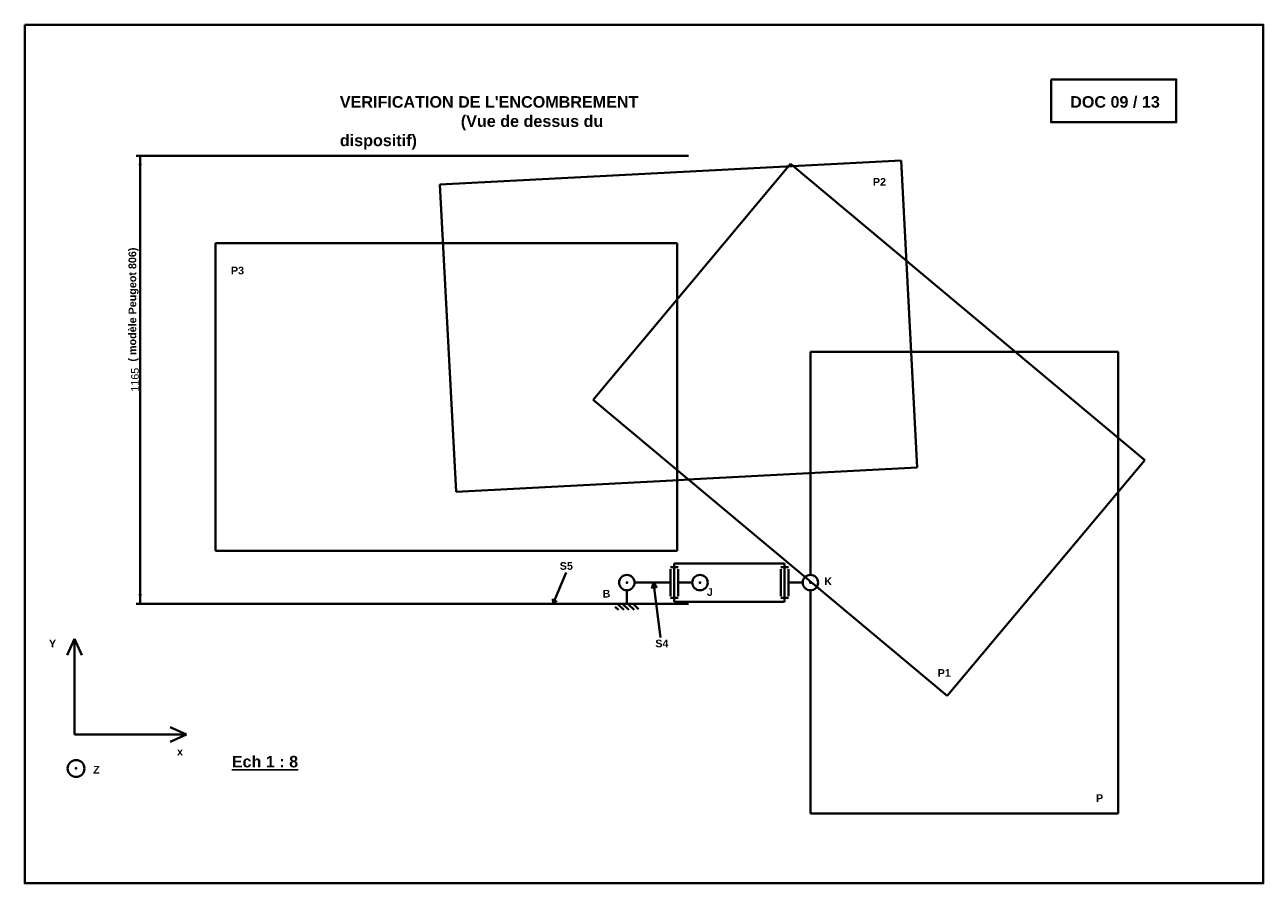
# Model space of a CAD drawing. Header units: millimetres. Extents: x -2588 to 630, y -1938 to 294.
import ezdxf

# ---------------------------------------------------------------- set-up
doc = ezdxf.new("R2010")
doc.units = ezdxf.units.MM
for name, color, linetype, lineweight in [('ancrage S5', 5, 'Continuous', 40), ('articulation fut S3', 1, 'Continuous', 40), ('bras supérieur', 250, 'Continuous', 40), ('CADRE', 7, 'Continuous', 40), ('fut S4', 3, 'Continuous', 40), ('plateau S1', 4, 'Continuous', 40), ('POSITION 2', 210, 'Continuous', 40), ('POSITION1', 72, 'Continuous', 40), ('POSITION3', 21, 'Continuous', 40), ('potence plateauS2', 41, 'Continuous', 40)]:
    doc.layers.add(name, color=color, linetype=linetype, lineweight=lineweight)

# ---------------------------------------------------------------- blocks, each defined once
blk = doc.blocks.new('REPERE')
at = {"layer": 'CADRE'}
for p, q in [((0, 248.8), (-19.1, 206.1)), ((0, 0), (0, 248.8)), ((0, 248.8), (19.1, 206.1)), ((0, 0), (291.6, 0)), ((291.6, 0), (248.9, 19.1)), ((291.6, 0), (248.9, -19.1))]:
    blk.add_line(p, q, dxfattribs=at)
blk.add_circle((4.4, -88.3), 21.9, dxfattribs=at)
blk.add_point((4.4, -88.3), dxfattribs=at)
at = {"char_height": 20, "width": 44.226, "attachment_point": 1}
for s, insert in [('{\\fArial|b1|i0|c0|p34;Y}', (-66.1, 246.7)), ('{\\fArial|b1|i0|c0|p34;x}', (266.8, -34.4)), ('{\\fArial|b1|i0|c0|p34;Z}', (48.8, -81.5))]:
    blk.add_mtext(s, dxfattribs=dict(at, insert=insert))
blk = doc.blocks.new('D')
at = {"layer": 'CADRE'}
for p, q in [((-1181, -1130.5), (-1214.6, -1211)), ((-954, -1156), (-958.6, -1171.7)), ((-936, -1299.2), (-954, -1156)), ((-954, -1156), (-945.6, -1170.1)), ((-1214.6, -1211), (-1216.1, -1198.9)), ((-1214.6, -1211), (-1205, -1203.5))]:
    blk.add_line(p, q, dxfattribs=at)
at = {"char_height": 20, "width": 44.226, "attachment_point": 1}
for s, insert in [('{\\fArial|b1|i0|c0|p34;S5}', (-1197.8, -1103.2)), ('{\\fArial|b1|i0|c0|p34;S4}', (-949.4, -1304.8))]:
    blk.add_mtext(s, dxfattribs=dict(at, insert=insert))

msp = doc.modelspace()

# ---------------------------------------------------------------- hatches: boundary and pattern name
at = {"layer": 'ancrage S5'}
h = msp.add_hatch(dxfattribs=at)
h.set_pattern_fill('ANSI31', color=256, scale=3, angle=90, style=0)
h.set_pattern_definition([(135, (-2179.772, -133.176), (-6.73519, -6.73519), [])])
h.paths.add_polyline_path([(-1053.3, -1211.3), (-1053.3, -1227.7), (-993.4, -1227.7), (-993.4, -1211.3)])

# ---------------------------------------------------------------- linework, layer by layer
for p, q in [((-1026.3, -1156.5), (-1020.3, -1156.5)), ((-1023.3, -1153.5), (-1023.3, -1159.5)), ((-836.3, -1156.5), (-830.3, -1156.5)), ((-833.3, -1153.5), (-833.3, -1159.5)), ((-549.3, -1156.5), (-543.3, -1156.5)), ((-546.3, -1153.5), (-546.3, -1159.5))]:
    msp.add_line(p, q)
for p, q in [((-863.3, -46.3), (-2298.1, -46.3)), ((-1023.3, -1176.5), (-1023.3, -1211.3)), ((-863.3, -1211.3), (-2298.1, -1211.3))]:
    msp.add_line(p, q, dxfattribs=at)
msp.add_circle((-1023.3, -1156.5), 20, dxfattribs=at)
at = {"layer": 'articulation fut S3'}
for p, q in [((-910.3, -1121.5), (-910.3, -1191.5)), ((-890.3, -1121.5), (-890.3, -1191.5)), ((-890.3, -1156.5), (-853.3, -1156.5))]:
    msp.add_line(p, q, dxfattribs=at)
at = {"layer": 'bras supérieur'}
for p, q in [((-910.3, -1116.5), (-890.3, -1116.5)), ((-900.3, -1106.5), (-900.3, -1206.5)), ((-900.3, -1106.5), (-613.3, -1106.5)), ((-623.3, -1116.5), (-603.3, -1116.5)), ((-613.3, -1106.5), (-613.3, -1206.5)), ((-910.3, -1196.5), (-890.3, -1196.5)), ((-900.3, -1206.5), (-613.3, -1206.5)), ((-623.3, -1196.5), (-603.3, -1196.5))]:
    msp.add_line(p, q, dxfattribs=at)
at = {"layer": 'CADRE'}
for p, q in [((-2297.5, -46.3), (-2286.9, -46.3)), ((-2288.1, -48.8), (-2288.1, -1208.8)), ((-2297.5, -1211.3), (-2286.9, -1211.3))]:
    msp.add_line(p, q, dxfattribs=at)
for points in [[(-2588, 294.3), (630.4, 294.3), (630.4, -1938.3), (-2588, -1938.3)], [(79, 151.9), (404.3, 151.9), (404.3, 40.7), (79, 40.7)]]:
    msp.add_lwpolyline(points, close=True, dxfattribs=at)
for points in [[(-2292.3, -71.3), (-2283.9, -71.3), (-2288.1, -46.3)], [(-2292.3, -1186.3), (-2283.9, -1186.3), (-2288.1, -1211.3)]]:
    msp.add_solid(points, dxfattribs=at)
at = {"layer": 'fut S4'}
msp.add_line((-1003.3, -1156.5), (-910.3, -1156.5), dxfattribs=at)
msp.add_circle((-833.3, -1156.5), 20, dxfattribs=at)
at = {"layer": 'plateau S1'}
for p, q in [((253.7, -556.5), (-546.3, -556.5)), ((-546.3, -1136.5), (-546.3, -556.5)), ((253.7, -1756.5), (253.7, -556.5)), ((-546.3, -1756.5), (-546.3, -1176.5)), ((253.7, -1756.5), (-546.3, -1756.5))]:
    msp.add_line(p, q, dxfattribs=at)
msp.add_circle((-546.3, -1156.5), 20, dxfattribs=at)
at = {"layer": 'POSITION 2'}
for p, q in [((-310.8, -58.4), (-1509.1, -121.2)), ((-310.8, -58.4), (-268.9, -857.3)), ((-1509.1, -121.2), (-1467.3, -920.1)), ((-268.9, -857.3), (-848.1, -887.6)), ((-888.1, -889.7), (-1467.3, -920.1)), ((-888.1, -889.7), (-848.1, -887.6))]:
    msp.add_line(p, q, dxfattribs=at)
at = {"layer": 'POSITION1'}
for p, q in [((-597.7, -67.6), (-1111.2, -681.1)), ((322.5, -837.9), (-597.7, -67.6)), ((-666.4, -1053.4), (-1111.2, -681.1)), ((322.5, -837.9), (-191, -1451.3)), ((-666.4, -1053.4), (-635.7, -1079)), ((-191, -1451.3), (-635.7, -1079))]:
    msp.add_line(p, q, dxfattribs=at)
at = {"layer": 'POSITION3'}
for p, q in [((-2092.6, -273.6), (-2092.6, -1073.6)), ((-892.6, -273.6), (-2092.6, -273.6)), ((-892.6, -273.6), (-892.6, -1073.6)), ((-1512.6, -1073.6), (-2092.6, -1073.6)), ((-1512.6, -1073.6), (-1472.6, -1073.6)), ((-892.6, -1073.6), (-1472.6, -1073.6))]:
    msp.add_line(p, q, dxfattribs=at)
at = {"layer": 'potence plateauS2'}
for p, q in [((-623.3, -1121.5), (-623.3, -1191.5)), ((-603.3, -1121.5), (-603.3, -1191.5)), ((-603.3, -1156.5), (-566.3, -1156.5))]:
    msp.add_line(p, q, dxfattribs=at)

# ---------------------------------------------------------------- block references
at = {"layer": 'CADRE'}
for name, p in [('D', (0, 0)), ('REPERE', (-2459.1, -1551.6))]:
    msp.add_blockref(name, p, dxfattribs=at)

# ---------------------------------------------------------------- texts
at = {"attachment_point": 1}
for s, insert, char_height, width in [("{\\fArial|b1|i0|c0|p34;VERIFICATION DE L'ENCOMBREMENT                                    (Vue de dessus du dispositif)}", (-1769.2, 108.6), 30, 874.544), ('{\\fArial|b1|i0|c0|p34;DOC 09 / 13}', (128.8, 108.6), 30, 566.588), ('{\\fArial|b1|i0|c0|p34;K}', (-510.4, -1143.1), 20, 44.226), ('{\\fArial|b1|i0|c0|p34;B}', (-1086.3, -1175.3), 20, 44.226), ('{\\fArial|b1|i0|c0|p34;J}', (-815.5, -1171), 20, 44.226), ('{\\fArial|b1|i0|c0|p34;\\LEch 1 : 8}', (-2050, -1607), 30, 227.316)]:
    msp.add_mtext(s, dxfattribs=dict(at, insert=insert, char_height=char_height, width=width))
at = {"layer": 'CADRE', "insert": (-2318.4, -581.7), "char_height": 20, "width": 320.9, "attachment_point": 1, "rotation": 90}
msp.add_mtext('{\\fArial|b1|i0|c0|p34;( modèle Peugeot 806)}', dxfattribs=at)
at = {"layer": 'CADRE', "insert": (-2301.6, -628.8), "char_height": 20, "attachment_point": 5, "rotation": 90}
msp.add_mtext('{\\fArial|b0|i0|c0|p34;1165}', dxfattribs=at)
at = {"layer": 'plateau S1', "insert": (195.8, -1706.7), "char_height": 20, "width": 44.226, "attachment_point": 1}
msp.add_mtext('{\\fArial|b1|i0|c0|p34;P}', dxfattribs=at)
at = {"layer": 'POSITION 2', "insert": (-384.1, -104.3), "char_height": 20, "width": 44.226, "attachment_point": 1}
msp.add_mtext('{\\fArial|b1|i0|c0|p34;P2}', dxfattribs=at)
at = {"layer": 'POSITION1', "insert": (-215.6, -1381.4), "char_height": 20, "width": 44.226, "attachment_point": 1}
msp.add_mtext('{\\fArial|b1|i0|c0|p34;P1}', dxfattribs=at)
at = {"layer": 'POSITION3', "insert": (-2052.4, -334.9), "char_height": 20, "width": 44.226, "attachment_point": 1}
msp.add_mtext('{\\fArial|b1|i0|c0|p34;P3}', dxfattribs=at)

doc.saveas('drawing.dxf')
